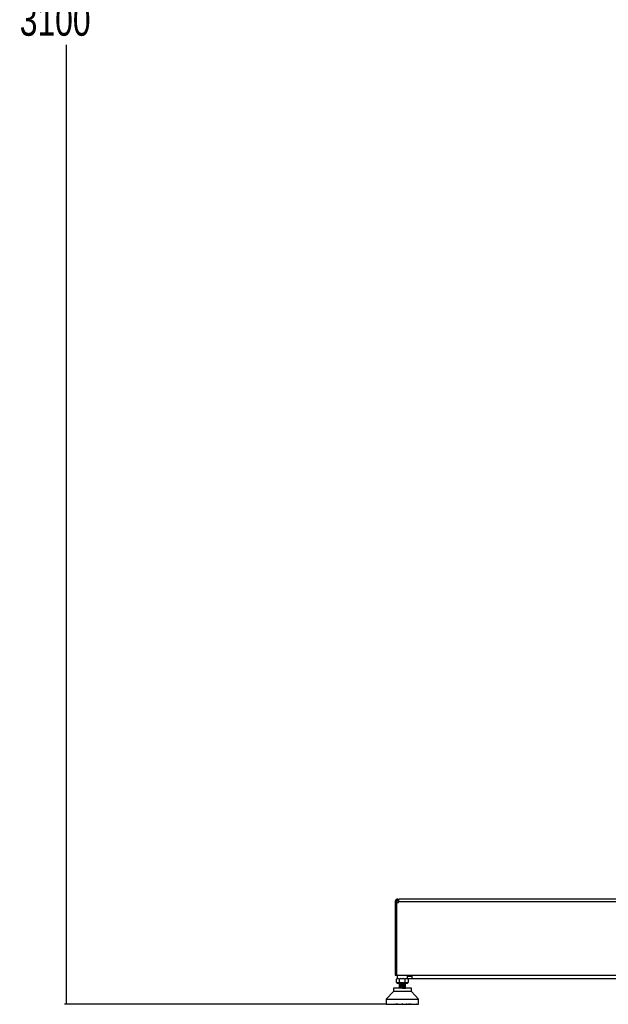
# Model space of a CAD drawing. Header units: millimetres. Extents: x 38476 to 443956, y 24059 to 406945.
# Tile 1 of 75: x 38476 to 84793, y 31102 to 108602. Entities that reach past the tile are written whole.
import ezdxf

# ---------------------------------------------------------------- set-up
doc = ezdxf.new("R2010")
doc.units = ezdxf.units.MM
doc.layers.add('COMPONENT_GEOMETRY', color=7, linetype='Continuous')
doc.styles.add('SLDTEXTSTYLE1', font='TXT', dxfattribs={"width": 0.75})
doc.dimstyles.new('SLDDIMSTYLE0', dxfattribs={"dimtxt": 2500, "dimasz": 165.1, "dimexe": 0, "dimexo": 0.0625, "dimgap": 625, "dimtad": 0, "dimtih": 1, "dimtoh": 1, "dimdec": 0, "dimlfac": 0.02, "dimrnd": 1e-09, "dimzin": 12, "dimdsep": 46, "dimtxsty": 'SLDTEXTSTYLE1', "dimsah": 1, "dimcen": 0.09, "dimadec": 0, "dimazin": 3, "dimtfac": 1, "dimtdec": 0, "dimtofl": 0, "dimtmove": 0, "dimatfit": 3, "dimfxl": 1, "dimfrac": 2, "dimtolj": 1, "dimtzin": 12, "dimarcsym": 0})

# ---------------------------------------------------------------- blocks, each defined once
blk = doc.blocks.new('_D_4')
at = {"layer": 'COMPONENT_GEOMETRY', "color": 7, "ltscale": 50}
for p, q in [((94429, 186096), (42012, 186096)), ((42171, 186096), (42171, 110583)), ((42171, 31102), (42171, 106615)), ((67295, 31102), (42012, 31102))]:
    blk.add_line(p, q, dxfattribs=at)
for points in [[(42171, 186096), (42145, 185931), (42196, 185931)], [(42171, 31102), (42196, 31267), (42145, 31267)]]:
    blk.add_solid(points, dxfattribs=at)
at = {"layer": 'COMPONENT_GEOMETRY', "color": 7, "ltscale": 50, "insert": (38476, 109837), "char_height": 2500, "attachment_point": 1, "style": 'SLDTEXTSTYLE1'}
blk.add_mtext('3100', dxfattribs=at)

msp = doc.modelspace()

# ---------------------------------------------------------------- linework, layer by layer
at = {"color": 7, "linetype": 'Continuous', "lineweight": 25, "ltscale": 50}
for p, q in [((68024.72, 39184.55), (68124.72, 39184.55)), ((68024.72, 39184.55), (68024.72, 39124.54)), ((68024.72, 39124.54), (68024.72, 33384.55)), ((68124.72, 39124.54), (68024.72, 39124.54)), ((68124.72, 39184.55), (68124.72, 39124.54)), ((68124.72, 33384.55), (68124.72, 39124.54)), ((68165.43, 33384.55), (68165.43, 39124.54)), ((68165.43, 39124.54), (68295.43, 39124.54)), ((68224.72, 39384.55), (68224.72, 39284.55)), ((68224.72, 39384.55), (68324.72, 39384.55)), ((68224.72, 39284.55), (68303.39, 39284.55)), ((68295.43, 39184.55), (113154.01, 39184.55)), ((68295.43, 39124.54), (68295.43, 39184.55)), ((68295.43, 39184.55), (68295.43, 39184.55)), ((113124.72, 39384.55), (68324.72, 39384.55)), ((68024.72, 33384.55), (68124.72, 33384.55)), ((68165.43, 33384.55), (113284.01, 33384.55)), ((68173.68, 33384.55), (68173.68, 33127.07)), ((68998.68, 33127.07), (68998.68, 33384.55)), ((68173.68, 33127.07), (68127.61, 33091.05)), ((68127.61, 32831.17), (68215.22, 32762.67)), ((68186.13, 33126.61), (68127.91, 33091.29)), ((68127.91, 32830.93), (68127.91, 33091.29)), ((68298.7, 33109.55), (68186.25, 33109.55)), ((68215.22, 32762.67), (68957.14, 32762.67)), ((68357.04, 33091.29), (68298.82, 33126.61)), ((68332.91, 32692.61), (68334.65, 32692.14)), ((68336.18, 32762.67), (68336.18, 32730.92)), ((68836.18, 32730.92), (68336.18, 32730.92)), ((68336.19, 32730.92), (68336.19, 32678.51)), ((68336.19, 32674.6), (68336.19, 32613.36)), ((68336.19, 32609.56), (68336.19, 32548.25)), ((68473.49, 33126.61), (68357.04, 33091.29)), ((68357.04, 32830.93), (68357.04, 33091.29)), ((68698.64, 33109.55), (68473.72, 33109.55)), ((68815.32, 33091.29), (68698.86, 33126.61)), ((68873.54, 33126.61), (68815.32, 33091.29)), ((68815.32, 32830.93), (68815.32, 33091.29)), ((68836.17, 32710.96), (68836.17, 32730.92)), ((68836.17, 32645.9), (68836.17, 32707.2)), ((68836.17, 32580.86), (68836.17, 32641.87)), ((68836.17, 32515.78), (68836.17, 32576.23)), ((68836.18, 32730.92), (68836.18, 32762.67)), ((68836.18, 32723.44), (68836.18, 32727.3)), ((68836.18, 32707.23), (68836.18, 32710.96)), ((68837.07, 32644.72), (68839.42, 32644.11)), ((68837.16, 32579.61), (68839.52, 32579)), ((68986.11, 33109.55), (68873.65, 33109.55)), ((68957.14, 32762.67), (69044.75, 32831.17)), ((69044.45, 33091.29), (68986.23, 33126.61)), ((69044.75, 33091.05), (68998.68, 33127.07)), ((69049.72, 33109.55), (69019.26, 33110.98)), ((69044.45, 33091.29), (69044.45, 32830.93)), ((69337.22, 33284.55), (69049.72, 33284.55)), ((69337.22, 33109.55), (69049.72, 33109.55)), ((112112.22, 33109.55), (69337.22, 33109.55)), ((67877.36, 32110.21), (67325.71, 31519.66)), ((67877.36, 32365.8), (67877.36, 32110.21)), ((68586.18, 32365.8), (67877.36, 32365.8)), ((69295, 32110.21), (67877.36, 32110.21)), ((68332.9, 32367.16), (68334.67, 32366.64)), ((68336.19, 32544.51), (68336.19, 32483.18)), ((68336.19, 32479.4), (68336.19, 32418.15)), ((68336.19, 32414.25), (68336.19, 32365.8)), ((69295, 32365.8), (68586.18, 32365.8)), ((68836.17, 32450.64), (68836.17, 32511.88)), ((68836.17, 32385.52), (68836.17, 32446.77)), ((68836.17, 32365.8), (68836.17, 32381.79)), ((68836.66, 32514.65), (68839.55, 32513.88)), ((68836.78, 32449.5), (68839.46, 32448.77)), ((68836.95, 32384.34), (68839.41, 32383.66)), ((69295, 32110.21), (69295, 32365.8)), ((69846.66, 31519.66), (69295, 32110.21)), ((67325.71, 31519.66), (67325.71, 31118.02)), ((67325.71, 31519.66), (69846.66, 31519.66)), ((67325.71, 31118.02), (68586.18, 31118.02)), ((67342.66, 31118.02), (67342.66, 31110.09)), ((67342.66, 31110.09), (67350.6, 31102.15)), ((67345.04, 31110.09), (67345.04, 31118.02)), ((67353.67, 31102.15), (67345.04, 31110.09)), ((67345.04, 31110.09), (67350.9, 31110.09)), ((67350.6, 31102.15), (67353.67, 31102.15)), ((67350.9, 31118.02), (67350.9, 31110.09)), ((67350.9, 31110.09), (67358.07, 31102.15)), ((67353.67, 31102.15), (67358.07, 31102.15)), ((67358, 31110.09), (67358, 31118.02)), ((67358, 31110.09), (67369.67, 31110.09)), ((67367.26, 31102.15), (67358, 31110.09)), ((67358.07, 31102.15), (67367.26, 31102.15)), ((67367.26, 31102.15), (67376.01, 31102.15)), ((67369.67, 31118.02), (67369.67, 31110.09)), ((67369.67, 31110.09), (67376.01, 31102.15)), ((67376.01, 31102.15), (67391.25, 31102.15)), ((67381.44, 31110.09), (67381.44, 31118.02)), ((67381.44, 31110.09), (67398.82, 31110.09)), ((67391.25, 31102.15), (67381.44, 31110.09)), ((67391.25, 31102.15), (67404.28, 31102.15)), ((67398.82, 31118.02), (67398.82, 31110.09)), ((67398.82, 31110.09), (67404.28, 31102.15)), ((67404.28, 31102.15), (67425.43, 31102.15)), ((67415.16, 31110.09), (67415.16, 31118.02)), ((67415.16, 31110.09), (67438.1, 31110.09)), ((67425.43, 31102.15), (67415.16, 31110.09)), ((67425.43, 31102.15), (67442.64, 31102.15)), ((67438.1, 31118.02), (67438.1, 31110.09)), ((67438.1, 31110.09), (67442.64, 31102.15)), ((67442.64, 31102.15), (67469.52, 31102.15)), ((67458.87, 31110.09), (67458.87, 31118.02)), ((67458.87, 31110.09), (67487.18, 31110.09)), ((67469.52, 31102.15), (67458.87, 31110.09)), ((67469.52, 31102.15), (67490.75, 31102.15)), ((67487.18, 31118.02), (67487.18, 31110.09)), ((67487.18, 31110.09), (67490.75, 31102.15)), ((67490.75, 31102.15), (67523.13, 31102.15)), ((67512.21, 31110.09), (67512.21, 31118.02)), ((67512.21, 31110.09), (67545.63, 31110.09)), ((67523.13, 31102.15), (67512.21, 31110.09)), ((67523.13, 31102.15), (67548.2, 31102.15)), ((67545.63, 31118.02), (67545.63, 31110.09)), ((67545.63, 31110.09), (67548.2, 31102.15)), ((67548.2, 31102.15), (67585.81, 31102.15)), ((67574.7, 31110.09), (67574.7, 31118.02)), ((67574.7, 31110.09), (67612.96, 31110.09)), ((67585.82, 31102.15), (67574.7, 31110.09)), ((67585.82, 31102.15), (67614.52, 31102.15)), ((67612.96, 31118.02), (67612.96, 31110.09)), ((67612.96, 31110.09), (67614.52, 31102.15)), ((67614.52, 31102.15), (67657.03, 31102.15)), ((67645.82, 31110.09), (67645.82, 31118.02)), ((67645.82, 31110.09), (67688.6, 31110.09)), ((67657.03, 31102.15), (67645.82, 31110.09)), ((67657.03, 31102.15), (67689.12, 31102.15)), ((67688.6, 31118.02), (67688.6, 31110.09)), ((67688.6, 31110.09), (67689.12, 31102.15)), ((67689.12, 31102.15), (67736.18, 31102.15)), ((67724.96, 31110.09), (67724.96, 31118.02)), ((67736.18, 31102.15), (67724.96, 31110.09)), ((67724.96, 31110.09), (67771.89, 31110.09)), ((67736.18, 31102.15), (67771.37, 31102.15)), ((67771.89, 31110.09), (67771.37, 31102.15)), ((67771.37, 31102.15), (67822.57, 31102.15)), ((67771.89, 31118.02), (67771.89, 31110.09)), ((67811.46, 31110.09), (67811.46, 31118.02)), ((67811.46, 31110.09), (67862.13, 31110.09)), ((67822.57, 31102.15), (67811.46, 31110.09)), ((67822.57, 31102.15), (67860.58, 31102.15)), ((67862.13, 31110.09), (67860.58, 31102.15)), ((67860.58, 31102.15), (67915.49, 31102.15)), ((67862.13, 31118.02), (67862.13, 31110.09)), ((67904.56, 31110.09), (67904.56, 31118.02)), ((67904.56, 31110.09), (67958.55, 31110.09)), ((67915.48, 31102.15), (67904.56, 31110.09)), ((67915.48, 31102.15), (67955.98, 31102.15)), ((67958.55, 31110.09), (67955.98, 31102.15)), ((67955.98, 31102.15), (68014.12, 31102.15)), ((67958.55, 31118.02), (67958.55, 31110.09)), ((68003.47, 31110.09), (68003.47, 31118.02)), ((68003.47, 31110.09), (68060.32, 31110.09)), ((68014.12, 31102.15), (68003.47, 31110.09)), ((68014.12, 31102.15), (68056.75, 31102.15)), ((68060.32, 31110.09), (68056.75, 31102.15)), ((68056.75, 31102.15), (68117.63, 31102.15)), ((68060.32, 31118.02), (68060.32, 31110.09)), ((68107.36, 31110.09), (68107.36, 31118.02)), ((68107.36, 31110.09), (68166.57, 31110.09)), ((68117.63, 31102.15), (68107.36, 31110.09)), ((68117.63, 31102.15), (68162.04, 31102.15)), ((68166.57, 31110.09), (68162.04, 31102.15)), ((68162.04, 31102.15), (68213.65, 31102.15)), ((68166.57, 31118.02), (68166.57, 31110.09)), ((68213.65, 31102.15), (68219.34, 31103.47)), ((68215.34, 31110.09), (68215.34, 31118.02)), ((68215.34, 31110.09), (68276.41, 31110.09)), ((68225.14, 31102.15), (68215.34, 31110.09)), ((68225.14, 31102.15), (68270.95, 31102.15)), ((68276.41, 31110.09), (68270.95, 31102.15)), ((68270.95, 31102.15), (68310.05, 31102.15)), ((68276.41, 31118.02), (68276.41, 31110.09)), ((68276.41, 31110.09), (68319.86, 31110.09)), ((68310.05, 31102.15), (68319.86, 31110.09)), ((68319.86, 31110.09), (68319.86, 31118.02)), ((68326.48, 31110.09), (68326.48, 31118.02)), ((68326.48, 31110.09), (68388.89, 31110.09)), ((68335.74, 31102.15), (68326.48, 31110.09)), ((68335.74, 31102.15), (68382.55, 31102.15)), ((68388.89, 31110.09), (68382.55, 31102.15)), ((68382.55, 31102.15), (68408.8, 31102.15)), ((68388.89, 31118.02), (68388.89, 31110.09)), ((68388.89, 31110.09), (68418.06, 31110.09)), ((68408.8, 31102.15), (68418.06, 31110.09)), ((68418.06, 31110.09), (68418.06, 31118.02)), ((68439.83, 31110.09), (68439.83, 31118.02)), ((68448.46, 31102.15), (68439.83, 31110.09)), ((68439.83, 31110.09), (68503.06, 31110.09)), ((68448.46, 31102.15), (68495.89, 31102.15)), ((68503.06, 31110.09), (68495.89, 31102.15)), ((68495.89, 31102.15), (68509.07, 31102.15)), ((68503.06, 31118.02), (68503.06, 31110.09)), ((68503.06, 31110.09), (68517.71, 31110.09)), ((68509.07, 31102.15), (68517.71, 31110.09)), ((68517.71, 31110.09), (68517.71, 31118.02)), ((68554.43, 31110.09), (68554.43, 31118.02)), ((68562.37, 31102.15), (68554.43, 31110.09)), ((68554.43, 31110.09), (68617.93, 31110.09)), ((68562.37, 31102.15), (68609.99, 31102.15)), ((68586.18, 31118.02), (69846.66, 31118.02)), ((68617.93, 31110.09), (68609.99, 31102.15)), ((68617.93, 31118.02), (68617.93, 31110.09)), ((68654.65, 31110.09), (68654.65, 31118.02)), ((68663.29, 31102.15), (68654.65, 31110.09)), ((68654.65, 31110.09), (68669.3, 31110.09)), ((68663.29, 31102.15), (68676.47, 31102.15)), ((68669.3, 31110.09), (68669.3, 31118.02)), ((68676.47, 31102.15), (68669.3, 31110.09)), ((68669.3, 31110.09), (68732.53, 31110.09)), ((68676.47, 31102.15), (68723.9, 31102.15)), ((68732.53, 31110.09), (68723.9, 31102.15)), ((68732.53, 31118.02), (68732.53, 31110.09)), ((68754.3, 31110.09), (68754.3, 31118.02)), ((68754.3, 31110.09), (68783.47, 31110.09)), ((68763.56, 31102.15), (68754.3, 31110.09)), ((68763.56, 31102.15), (68789.81, 31102.15)), ((68783.47, 31110.09), (68783.47, 31118.02)), ((68783.47, 31110.09), (68845.89, 31110.09)), ((68789.81, 31102.15), (68783.47, 31110.09)), ((68789.81, 31102.15), (68836.62, 31102.15)), ((68845.89, 31110.09), (68836.62, 31102.15)), ((68845.89, 31118.02), (68845.89, 31110.09)), ((68852.5, 31110.09), (68852.5, 31118.02)), ((68852.5, 31110.09), (68895.95, 31110.09)), ((68862.31, 31102.15), (68852.5, 31110.09)), ((68862.31, 31102.15), (68901.41, 31102.15)), ((68895.95, 31110.09), (68895.95, 31118.02)), ((68901.41, 31102.15), (68895.95, 31110.09)), ((68895.95, 31110.09), (68957.02, 31110.09)), ((68901.41, 31102.15), (68947.22, 31102.15)), ((68957.02, 31110.09), (68947.22, 31102.15)), ((68958.71, 31102.15), (68952.74, 31103.62)), ((68957.02, 31118.02), (68957.02, 31110.09)), ((68958.71, 31102.15), (69010.32, 31102.15)), ((69005.78, 31110.09), (69005.78, 31118.02)), ((69005.78, 31110.09), (69065, 31110.09)), ((69010.32, 31102.15), (69005.78, 31110.09)), ((69010.32, 31102.15), (69054.73, 31102.15)), ((69065, 31110.09), (69054.73, 31102.15)), ((69054.73, 31102.15), (69115.61, 31102.15)), ((69065, 31118.02), (69065, 31110.09)), ((69112.04, 31110.09), (69112.04, 31118.02)), ((69115.61, 31102.15), (69112.04, 31110.09)), ((69112.04, 31110.09), (69168.89, 31110.09)), ((69115.61, 31102.15), (69158.24, 31102.15)), ((69168.89, 31110.09), (69158.24, 31102.15)), ((69158.24, 31102.15), (69216.38, 31102.15)), ((69168.89, 31118.02), (69168.89, 31110.09)), ((69213.81, 31110.09), (69213.81, 31118.02)), ((69216.38, 31102.15), (69213.81, 31110.09)), ((69213.81, 31110.09), (69267.8, 31110.09)), ((69216.38, 31102.15), (69256.88, 31102.15)), ((69267.8, 31110.09), (69256.88, 31102.15)), ((69256.88, 31102.15), (69311.78, 31102.15)), ((69267.8, 31118.02), (69267.8, 31110.09)), ((69310.23, 31110.09), (69310.23, 31118.02)), ((69310.23, 31110.09), (69360.9, 31110.09)), ((69311.78, 31102.15), (69310.23, 31110.09)), ((69311.78, 31102.15), (69349.79, 31102.15)), ((69360.9, 31110.09), (69349.79, 31102.15)), ((69349.79, 31102.15), (69400.99, 31102.15)), ((69360.9, 31118.02), (69360.9, 31110.09)), ((69400.47, 31110.09), (69400.47, 31118.02)), ((69400.99, 31102.15), (69400.47, 31110.09)), ((69400.47, 31110.09), (69447.4, 31110.09)), ((69400.99, 31102.15), (69436.18, 31102.15)), ((69447.4, 31110.09), (69436.18, 31102.15)), ((69436.18, 31102.15), (69483.24, 31102.15)), ((69447.4, 31118.02), (69447.4, 31110.09)), ((69483.24, 31102.15), (69483.76, 31110.09)), ((69483.24, 31102.15), (69515.33, 31102.15)), ((69483.76, 31110.09), (69483.76, 31118.02)), ((69483.76, 31110.09), (69526.54, 31110.09)), ((69526.54, 31110.09), (69515.33, 31102.15)), ((69515.33, 31102.15), (69557.84, 31102.15)), ((69526.54, 31118.02), (69526.54, 31110.09)), ((69557.84, 31102.15), (69559.4, 31110.09)), ((69557.84, 31102.15), (69586.54, 31102.15)), ((69559.4, 31110.09), (69559.4, 31118.02)), ((69559.4, 31110.09), (69597.66, 31110.09)), ((69597.66, 31110.09), (69586.54, 31102.15)), ((69586.55, 31102.15), (69624.16, 31102.15)), ((69597.66, 31118.02), (69597.66, 31110.09)), ((69624.16, 31102.15), (69626.73, 31110.09)), ((69624.16, 31102.15), (69649.23, 31102.15)), ((69626.73, 31110.09), (69626.73, 31118.02)), ((69626.73, 31110.09), (69660.16, 31110.09)), ((69660.16, 31110.09), (69649.23, 31102.15)), ((69649.23, 31102.15), (69681.61, 31102.15)), ((69660.16, 31118.02), (69660.16, 31110.09)), ((69681.61, 31102.15), (69685.18, 31110.09)), ((69681.61, 31102.15), (69702.84, 31102.15)), ((69685.18, 31110.09), (69685.18, 31118.02)), ((69685.18, 31110.09), (69713.49, 31110.09)), ((69713.49, 31110.09), (69702.84, 31102.15)), ((69702.84, 31102.15), (69729.72, 31102.15)), ((69713.49, 31118.02), (69713.49, 31110.09)), ((69729.72, 31102.15), (69734.26, 31110.09)), ((69729.72, 31102.15), (69746.93, 31102.15)), ((69734.26, 31110.09), (69734.26, 31118.02)), ((69734.26, 31110.09), (69757.2, 31110.09)), ((69757.2, 31110.09), (69746.93, 31102.15)), ((69746.93, 31102.15), (69768.08, 31102.15)), ((69757.2, 31118.02), (69757.2, 31110.09)), ((69768.08, 31102.15), (69773.54, 31110.09)), ((69768.08, 31102.15), (69781.11, 31102.15)), ((69773.54, 31110.09), (69773.54, 31118.02)), ((69773.54, 31110.09), (69790.92, 31110.09)), ((69790.92, 31110.09), (69781.11, 31102.15)), ((69781.11, 31102.15), (69796.35, 31102.15)), ((69790.92, 31118.02), (69790.92, 31110.09)), ((69796.35, 31102.15), (69802.69, 31110.09)), ((69796.35, 31102.15), (69805.1, 31102.15)), ((69802.69, 31110.09), (69802.69, 31118.02)), ((69802.69, 31110.09), (69814.36, 31110.09)), ((69814.36, 31110.09), (69805.1, 31102.15)), ((69805.1, 31102.15), (69814.29, 31102.15)), ((69814.29, 31102.15), (69821.46, 31110.09)), ((69814.29, 31102.15), (69818.69, 31102.15)), ((69814.36, 31118.02), (69814.36, 31110.09)), ((69827.32, 31110.09), (69818.69, 31102.15)), ((69818.69, 31102.15), (69821.76, 31102.15)), ((69821.46, 31110.09), (69821.46, 31118.02)), ((69821.46, 31110.09), (69827.32, 31110.09)), ((69821.76, 31102.15), (69829.7, 31110.09)), ((69827.32, 31118.02), (69827.32, 31110.09)), ((69829.7, 31110.09), (69829.7, 31118.02)), ((69846.66, 31118.02), (69846.66, 31519.66))]:
    msp.add_line(p, q, dxfattribs=at)
at = {"color": 8, "linetype": 'Continuous', "lineweight": 25, "ltscale": 50}
for p, q in [((67342.66, 31110.09), (67345.04, 31110.09)), ((67350.9, 31110.09), (67358, 31110.09)), ((67369.67, 31110.09), (67381.44, 31110.09)), ((67398.82, 31110.09), (67415.16, 31110.09)), ((67438.1, 31110.09), (67458.88, 31110.09)), ((67487.18, 31110.09), (67512.2, 31110.09)), ((67545.63, 31110.09), (67574.7, 31110.09)), ((67612.96, 31110.09), (67645.82, 31110.09)), ((67688.6, 31110.09), (67724.96, 31110.09)), ((67771.89, 31110.09), (67811.46, 31110.09)), ((67862.13, 31110.09), (67904.56, 31110.09)), ((67958.55, 31110.09), (68003.47, 31110.09)), ((68060.32, 31110.09), (68107.36, 31110.09)), ((68166.57, 31110.09), (68215.34, 31110.09)), ((68957.02, 31110.09), (69005.78, 31110.09)), ((69065, 31110.09), (69112.04, 31110.09)), ((69168.89, 31110.09), (69213.81, 31110.09)), ((69267.8, 31110.09), (69310.23, 31110.09)), ((69360.91, 31110.09), (69400.47, 31110.09)), ((69447.4, 31110.09), (69483.76, 31110.09)), ((69526.54, 31110.09), (69559.4, 31110.09)), ((69597.66, 31110.09), (69626.73, 31110.09)), ((69660.15, 31110.09), (69685.18, 31110.09)), ((69713.48, 31110.09), (69734.26, 31110.09)), ((69757.2, 31110.09), (69773.54, 31110.09)), ((69790.92, 31110.09), (69802.69, 31110.09)), ((69814.36, 31110.09), (69821.46, 31110.09)), ((69827.32, 31110.09), (69829.7, 31110.09))]:
    msp.add_line(p, q, dxfattribs=at)
at = {"color": 7, "linetype": 'Continuous', "lineweight": 25, "ltscale": 50, "flags": 128}
for points in [[(69337.22, 33384.55), (69337.22, 33371.14), (69337.22, 33310.18), (69337.22, 33253.99), (69337.22, 33204.74), (69337.22, 33164.32), (69337.22, 33134.28), (69337.22, 33115.79), (69337.22, 33109.55)], [(69049.72, 33284.55), (69020.46, 33287.43), (68998.68, 33293.5)]]:
    msp.add_lwpolyline(points, dxfattribs=at)
at = {"color": 7, "linetype": 'Continuous', "lineweight": 25, "ltscale": 50}
for points, knots in [([(68224.72, 39384.55), (68199.27, 39381.8), (68160.27, 39377.6), (68113.91, 39352.54), (68082.28, 39326.99), (68056.73, 39295.35), (68031.67, 39249), (68027.46, 39210), (68024.72, 39184.55)], [0, 0, 0, 0, 0.24116779, 0.36951503, 0.50000624, 0.63048528, 0.7588337, 1, 1, 1, 1]), ([(68224.72, 39284.55), (68218.5, 39284.21), (68205.7, 39283.51), (68180.42, 39275.84), (68152.04, 39257.23), (68133.42, 39228.85), (68125.76, 39203.57), (68125.06, 39190.76), (68124.72, 39184.55)], [0, 0, 0, 0, 0.116651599, 0.2403571, 0.500007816, 0.759631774, 0.883340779, 1, 1, 1, 1]), ([(68295.43, 39184.55), (68296.5, 39210), (68298.15, 39249), (68304.67, 39295.35), (68310.07, 39326.99), (68315.48, 39352.54), (68322, 39377.6), (68323.64, 39381.8), (68324.72, 39384.55)], [0, 0, 0, 0, 0.241166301, 0.369514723, 0.499993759, 0.630484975, 0.758832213, 1, 1, 1, 1]), ([(68357.04, 32830.93), (68337.11, 32817), (68300, 32791.06), (68242.48, 32779.17), (68184.95, 32791.06), (68147.84, 32817), (68127.91, 32830.93)], [0, 0, 0, 0, 0.268506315, 0.500000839, 0.731493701, 1, 1, 1, 1]), ([(68336.65, 32674.6), (68336.49, 32674.66), (68334.72, 32675.34), (68340.55, 32676.71), (68354.81, 32678.98), (68386.71, 32681.49), (68426.42, 32683.68), (68449.44, 32684.95)], [0, 0, 0, 0, 0.018196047, 0.208377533, 0.386331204, 0.644083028, 1, 1, 1, 1]), ([(68836.78, 32643.32), (68835.2, 32642.55), (68831.52, 32640.74), (68799.31, 32637.9), (68748.59, 32634.8), (68682.16, 32631.7), (68607.73, 32628.61), (68531.15, 32625.49), (68459.68, 32622.4), (68398.84, 32619.3), (68356.67, 32616.2), (68334.77, 32613.82), (68335.61, 32612.46), (68335.8, 32612.14)], [0, 0, 0, 0, 0.07417786, 0.17365427, 0.27310314, 0.37251918, 0.47201759, 0.57138893, 0.67090899, 0.77028075, 0.86978081, 0.96919718, 1, 1, 1, 1]), ([(68836.79, 32578.21), (68835.1, 32577.43), (68831.15, 32575.62), (68799.13, 32572.79), (68748.02, 32569.69), (68681.63, 32566.59), (68607.1, 32563.49), (68530.61, 32560.38), (68459.03, 32557.29), (68398.6, 32554.18), (68356.22, 32551.09), (68334.89, 32548.73), (68335.66, 32547.4), (68335.83, 32547.11)], [0, 0, 0, 0, 0.074377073, 0.174146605, 0.273764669, 0.373518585, 0.473177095, 0.572885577, 0.672600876, 0.772250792, 0.872009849, 0.971627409, 1, 1, 1, 1]), ([(68834.38, 32708.31), (68834.74, 32707.82), (68835.64, 32706.61), (68817.82, 32704.65), (68790.56, 32702.43), (68751.3, 32700.1), (68702.01, 32697.68), (68643.91, 32695.18), (68580.31, 32692.58), (68514.67, 32689.89), (68452.1, 32687.11), (68396.7, 32684.25), (68356.59, 32681.26), (68335.13, 32678.96), (68335.74, 32677.63), (68335.88, 32677.34)], [0, 0, 0, 0, 0.047755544, 0.116946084, 0.189120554, 0.264282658, 0.342265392, 0.423229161, 0.507172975, 0.593916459, 0.683702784, 0.776359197, 0.871907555, 0.971984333, 1, 1, 1, 1]), ([(68449.44, 32623.66), (68446.26, 32623.51), (68419.25, 32622.18), (68372.77, 32619.33), (68347.82, 32616.8), (68338.69, 32615.01), (68339.64, 32614.5), (68340.44, 32614.07)], [0, 0, 0, 0, 0.05002944, 0.42442718, 0.84778241, 0.87194443, 1, 1, 1, 1]), ([(68341.05, 32609.55), (68340.18, 32610.23), (68337.57, 32612.26), (68374.28, 32615.82), (68424.56, 32618.49), (68449.44, 32619.82)], [0, 0, 0, 0, 0.20268467, 0.60538162, 1, 1, 1, 1]), ([(68340.97, 32544.45), (68340.18, 32545.17), (68337.86, 32547.26), (68374.76, 32550.77), (68424.76, 32553.4), (68449.44, 32554.69)], [0, 0, 0, 0, 0.20820239, 0.60919262, 1, 1, 1, 1]), ([(68449.44, 32558.6), (68424.6, 32557.24), (68374.91, 32554.51), (68339.37, 32551.31), (68340.79, 32549.48), (68341.15, 32549.01)], [0, 0, 0, 0, 0.4265217, 0.85304371, 1, 1, 1, 1]), ([(68449.44, 32688.7), (68431.96, 32687.81), (68409.04, 32686.64), (68388.37, 32685.31), (68363.22, 32683.49), (68339.33, 32681.52), (68340.81, 32679.7), (68341.18, 32679.25)], [0, 0, 0, 0, 0.28754595, 0.37703593, 0.43009635, 0.85849415, 1, 1, 1, 1]), ([(68815.32, 32830.93), (68775.46, 32817), (68701.24, 32791.06), (68586.18, 32779.17), (68471.12, 32791.06), (68396.9, 32817), (68357.04, 32830.93)], [0, 0, 0, 0, 0.2685047, 0.50000009, 0.731491, 1, 1, 1, 1]), ([(68836.05, 32710.96), (68835.05, 32710.26), (68832.24, 32708.31), (68799.44, 32704.89), (68731.09, 32701.02), (68663.99, 32697.95), (68599.89, 32695.23), (68532.67, 32692.68), (68478.83, 32690.11), (68449.44, 32688.7)], [0, 0, 0, 0, 0.09593203, 0.2693099, 0.45199644, 0.63461881, 0.66587672, 0.81758998, 1, 1, 1, 1]), ([(68449.44, 32684.95), (68478.73, 32686.28), (68509.63, 32687.67), (68573.74, 32690.35), (68640.5, 32693.26), (68715.73, 32696.36), (68757.7, 32698.75), (68779.82, 32700.13), (68808.4, 32702.02), (68830.87, 32704.25), (68833.53, 32706.01), (68834.17, 32706.44)], [0, 0, 0, 0, 0.18894583, 0.19928842, 0.37821005, 0.56741949, 0.66217355, 0.69505408, 0.75750555, 0.94094311, 1, 1, 1, 1]), ([(68835.15, 32645.89), (68834.59, 32645.24), (68832.95, 32643.34), (68811.89, 32641.11), (68776.32, 32638.43), (68737.31, 32636.35), (68680.39, 32633.59), (68617.68, 32630.9), (68537.76, 32627.71), (68478.89, 32625.01), (68449.44, 32623.66)], [0, 0, 0, 0, 0.09281452, 0.26934669, 0.28025991, 0.45181747, 0.57000986, 0.63496134, 0.81744264, 1, 1, 1, 1]), ([(68449.44, 32619.82), (68478.43, 32621.17), (68537.2, 32623.91), (68619.51, 32627.09), (68683.74, 32630.05), (68741.69, 32632.52), (68782.38, 32635.09), (68815.23, 32637.72), (68832.71, 32639.39), (68833.18, 32640.97), (68833.31, 32641.4)], [0, 0, 0, 0, 0.18554756, 0.37615757, 0.45650853, 0.57281699, 0.75327267, 0.78532043, 0.94183154, 1, 1, 1, 1]), ([(68831.39, 32580.82), (68832.56, 32580.19), (68834.97, 32578.91), (68819.13, 32576.81), (68789.59, 32574.17), (68730.68, 32570.71), (68638.86, 32566.77), (68566.01, 32563.72), (68518.34, 32561.65), (68487.04, 32560.37), (68463.6, 32559.27), (68449.44, 32558.6)], [0, 0, 0, 0, 0.0862714, 0.17799978, 0.26972236, 0.4521474, 0.63445221, 0.81671988, 0.84865093, 0.90864022, 1, 1, 1, 1]), ([(68449.44, 32554.69), (68450.73, 32554.76), (68463.09, 32555.39), (68492.38, 32556.79), (68539.71, 32558.88), (68592, 32560.95), (68656.43, 32563.65), (68731, 32567.01), (68802.51, 32571.02), (68822.14, 32573.72), (68831.89, 32575.06)], [0, 0, 0, 0, 0.00942024, 0.09025908, 0.20161934, 0.31053631, 0.40960962, 0.59768701, 0.80031479, 1, 1, 1, 1]), ([(69044.45, 32830.93), (69024.52, 32817), (68987.41, 32791.06), (68929.88, 32779.17), (68872.36, 32791.06), (68835.24, 32817), (68815.32, 32830.93)], [0, 0, 0, 0, 0.26850797, 0.49999696, 0.73149202, 1, 1, 1, 1]), ([(68835.92, 32707.23), (68836.01, 32707.27), (68837.71, 32707.98), (68834.19, 32708.68), (68830.85, 32709.34)], [0, 0, 0, 0, 0.05037001, 1, 1, 1, 1]), ([(68836.69, 32447.99), (68834.92, 32447.22), (68830.8, 32445.41), (68798.55, 32442.56), (68746.92, 32439.47), (68680.61, 32436.37), (68605.85, 32433.27), (68529.34, 32430.16), (68458.1, 32427.06), (68397.65, 32423.97), (68355.71, 32420.86), (68334.68, 32418.51), (68335.54, 32417.17), (68335.74, 32416.87)], [0, 0, 0, 0, 0.07475962, 0.17431438, 0.27399958, 0.3735975, 0.47323057, 0.57289051, 0.67246547, 0.77216207, 0.8717111, 0.97141032, 1, 1, 1, 1]), ([(68836.44, 32513.01), (68834.72, 32512.26), (68830.61, 32510.49), (68798.95, 32507.68), (68747.39, 32504.58), (68681.16, 32501.48), (68606.46, 32498.38), (68530, 32495.28), (68458.5, 32492.17), (68398.23, 32489.08), (68355.83, 32485.97), (68334.96, 32483.64), (68335.66, 32482.32), (68335.81, 32482.04)], [0, 0, 0, 0, 0.07197792, 0.17211943, 0.27221483, 0.37240438, 0.47245626, 0.57266088, 0.67272074, 0.77289949, 0.87300756, 0.97313402, 1, 1, 1, 1]), ([(68336.31, 32479.4), (68337.07, 32480.03), (68339.5, 32482.03), (68365.76, 32484.67), (68407.96, 32487.58), (68435.75, 32488.97), (68449.44, 32489.65)], [0, 0, 0, 0, 0.18255949, 0.58177763, 0.79396822, 1, 1, 1, 1]), ([(68340.97, 32414.28), (68340.13, 32414.99), (68337.76, 32417), (68369.64, 32419.86), (68409.41, 32422.48), (68436.31, 32423.95), (68446.07, 32424.44), (68449.44, 32424.61)], [0, 0, 0, 0, 0.20801245, 0.5823253, 0.85701701, 0.95054626, 1, 1, 1, 1]), ([(68449.44, 32493.47), (68424.96, 32492.17), (68386.96, 32490.16), (68355.79, 32487.49), (68339.05, 32485.49), (68340.31, 32484.35), (68340.76, 32483.94)], [0, 0, 0, 0, 0.4070741, 0.63168692, 0.86874224, 1, 1, 1, 1]), ([(68449.44, 32428.34), (68423.73, 32427.09), (68397.91, 32425.83), (68378.94, 32424.3), (68376.51, 32424.12), (68358.99, 32422.73), (68349.78, 32421.4), (68341.48, 32420.21)], [0, 0, 0, 0, 0.49966132, 0.50169327, 0.51869009, 0.56678381, 1, 1, 1, 1]), ([(68831.4, 32515.72), (68832.87, 32515.08), (68834.68, 32514.29), (68824.23, 32512.28), (68798.8, 32509.72), (68752.82, 32506.93), (68698.71, 32504.19), (68637.22, 32501.65), (68537.81, 32497.48), (68478.9, 32494.81), (68449.44, 32493.47)], [0, 0, 0, 0, 0.0863681, 0.10555132, 0.26919787, 0.45178115, 0.46213425, 0.63472295, 0.81736505, 1, 1, 1, 1]), ([(68449.44, 32489.65), (68454.25, 32489.88), (68465.29, 32490.4), (68485.04, 32491.32), (68510.3, 32492.45), (68532.79, 32493.46), (68553.24, 32494.31), (68572.95, 32495.12), (68602.32, 32496.31), (68633.07, 32497.56), (68661.44, 32498.76), (68684.49, 32499.78), (68706.59, 32500.83), (68722.12, 32501.64), (68738.59, 32502.49), (68757.36, 32503.45), (68778.67, 32504.67), (68809.55, 32506.88), (68834.04, 32509.04), (68832.03, 32510.75), (68831.59, 32511.12)], [0, 0, 0, 0, 0.03291345, 0.0755461, 0.12789746, 0.18995968, 0.20989768, 0.24822884, 0.30494271, 0.38001823, 0.42750055, 0.47498358, 0.52246797, 0.56995891, 0.5806308, 0.63920745, 0.7101903, 0.75973137, 0.94840277, 1, 1, 1, 1]), ([(68832.74, 32450.65), (68833.23, 32449.99), (68834.73, 32447.93), (68806.47, 32445.42), (68772.66, 32443.03), (68748.97, 32441.66), (68710.41, 32439.72), (68639.03, 32436.47), (68537.81, 32432.52), (68478.91, 32429.74), (68449.44, 32428.34)], [0, 0, 0, 0, 0.0868426, 0.26931363, 0.36074498, 0.39242041, 0.45266719, 0.63502919, 0.81744608, 1, 1, 1, 1]), ([(68449.44, 32424.61), (68478.84, 32425.92), (68522.97, 32427.89), (68578.02, 32430.26), (68610.65, 32431.63), (68659.16, 32433.56), (68730.71, 32436.83), (68801.41, 32440.75), (68826.62, 32443.84), (68835.04, 32445.59), (68834.25, 32445.97), (68833.93, 32446.13)], [0, 0, 0, 0, 0.188731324, 0.283335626, 0.316050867, 0.378385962, 0.567028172, 0.755732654, 0.944597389, 0.977675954, 1, 1, 1, 1]), ([(68831.39, 32385.57), (68832.43, 32384.93), (68835.66, 32382.92), (68811.61, 32380.74), (68774.89, 32378.01), (68727.16, 32375.45), (68667.44, 32372.66), (68603.65, 32369.95), (68556.37, 32368.19), (68515.79, 32366.34), (68503.94, 32365.8)], [0, 0, 0, 0, 0.09708063, 0.30266477, 0.32826964, 0.50884488, 0.71444671, 0.72647866, 0.92012702, 1, 1, 1, 1]), ([(68836.85, 32382.91), (68835.24, 32382.17), (68831.54, 32380.47), (68802.55, 32377.81), (68758.61, 32375.02), (68703.68, 32372.32), (68643.2, 32369.7), (68589.93, 32367.55), (68558.76, 32366.25), (68547.82, 32365.8)], [0, 0, 0, 0, 0.13071753, 0.2992651, 0.46269018, 0.62052065, 0.77313678, 0.92042882, 1, 1, 1, 1]), ([(68593.72, 32365.8), (68608.45, 32366.42), (68624.96, 32367.13), (68670.98, 32369.09), (68721.49, 32371.19), (68769.61, 32373.96), (68808.3, 32376.65), (68834.2, 32378.87), (68832.07, 32380.61), (68831.58, 32381.01)], [0, 0, 0, 0, 0.1196541, 0.13419334, 0.38704977, 0.56032952, 0.65524501, 0.92205207, 1, 1, 1, 1])]:
    msp.add_open_spline(points, degree=3, knots=knots, dxfattribs=at)

# ---------------------------------------------------------------- dimensions: what is measured, and where the dimension line sits
at = {"layer": 'COMPONENT_GEOMETRY', "color": 7, "ltscale": 50}
dim = msp.add_linear_dim(base=(42170.8, 31102.15), p1=(94492.3, 186095.84), p2=(67358.07, 31102.15), angle=90, dimstyle='SLDDIMSTYLE0', dxfattribs=at)
dim.commit()
dim.dimension.update_dxf_attribs({"geometry": '_D_4', "text_midpoint": (42170.8, 108598.99), "dimtype": 160})

doc.saveas('drawing.dxf')
